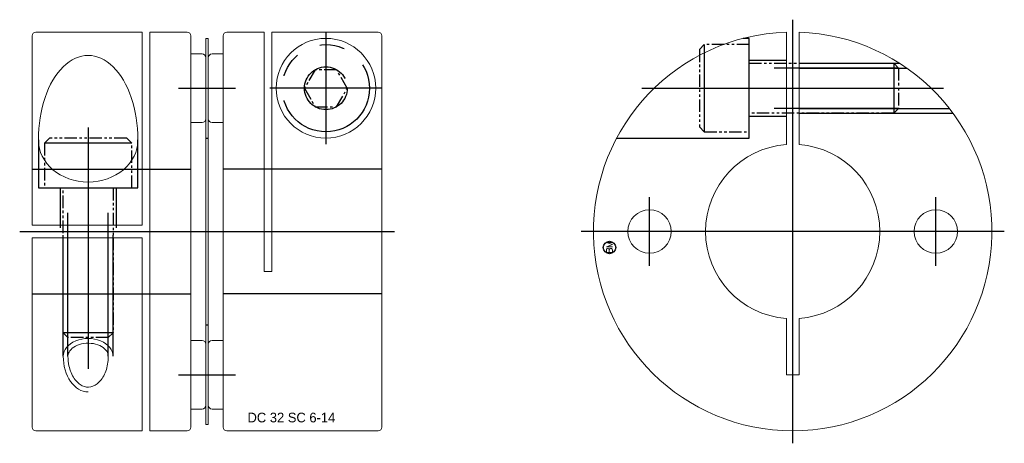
# Model space of a CAD drawing. Extents: x -13.8 to 65.3, y -17 to 17.
import ezdxf
from ezdxf.enums import TextEntityAlignment as Align

# ---------------------------------------------------------------- set-up
doc = ezdxf.new("R2010")
doc.units = 0
doc.header["$LTSCALE"] = 8
for name, pattern in [('CENTER', [50.8, 31.75, -6.35, 6.35, -6.35]), ('HIDDEN', [9.525, 6.35, -3.175]), ('PHANTOM', [2.5, 1.25, -0.25, 0.25, -0.25, 0.25, -0.25])]:
    doc.linetypes.add(name, pattern=pattern)
doc.layers.get('0').update_dxf_attribs({"linetype": 'CONTINUOUS', "lineweight": 18})
for name, color, linetype in [('BOM', 6, 'CONTINUOUS'), ('CENTER', 1, 'CENTER'), ('HIDDEN', 2, 'HIDDEN'), ('PHANTOM', 6, 'PHANTOM')]:
    doc.layers.add(name, color=color, linetype=linetype)
doc.layers.add('THIN', color=3, linetype='CONTINUOUS', lineweight=5)
doc.styles.add('ADESK1', font='romans')

# ---------------------------------------------------------------- blocks, each defined once
blk = doc.blocks.new('MCLBM2')
blk.add_circle((0, 0), 0.5)
at = {"style": 'ADESK1'}
blk.add_text('BM', height=0.5, dxfattribs=at).set_placement((0, 0), align=Align.MIDDLE)
at = {"style": 'ADESK1', "flags": 1}
for tag, p in [('NAME', (0, -1)), ('ENAME', (0, -2)), ('SPEC', (0, -3)), ('MATERIAL', (0, -4)), ('QTY', (0, -5)), ('WEIGHT', (0, -6)), ('PRICE', (0, -7)), ('REMARK', (0, -8)), ('USER1', (0, -9)), ('USER2', (0, -10)), ('USER3', (0, -11)), ('USER4', (0, -12)), ('USER5', (0, -13)), ('USER6', (0, -14))]:
    blk.add_attdef(tag, p, '', height=0.5, dxfattribs=at)

msp = doc.modelspace()

# ---------------------------------------------------------------- linework, layer by layer
for p, q in [((-12.45, 16), (-3.9, 16)), ((-3.9, 16), (-3.9, 0.51)), ((-3.3, 16), (-3.3, -16)), ((-0.3, 16), (-3.3, 16)), ((5.9, 16), (2.9, 16)), ((5.9, -3.2), (5.9, 16)), ((15.05, 16), (6.5, 16)), ((6.5, 16), (6.5, -3.2)), ((47.84, 15.992), (47.84, 6.981)), ((48.86, 6.981), (48.86, 15.992)), ((-12.75, 15.7), (-12.75, 0.51)), ((0, 15.7), (0, -15.7)), ((1.2, 15.5), (1.4, 15.5)), ((1.2, -15.5), (1.2, 15.5)), ((1.4, 15.5), (1.4, -15.5)), ((2.6, 15.7), (2.6, -15.7)), ((15.35, -15.7), (15.35, 15.7)), ((0, 14.25), (0.9, 14.25)), ((0, 8.75), (0, 14.25)), ((1.2, 13.95), (1.2, 9.05)), ((0.9, 8.75), (0, 8.75)), ((-12.75, 0.51), (-3.9, 0.51)), ((-12.75, -0.51), (-3.9, -0.51)), ((-12.75, -15.7), (-12.75, -0.51)), ((-3.9, -16), (-3.9, -0.51)), ((6.5, -3.2), (5.9, -3.2)), ((1.4, -13.95), (1.4, -9.05)), ((1.7, -8.75), (2.6, -8.75)), ((2.6, -8.75), (2.6, -14.25)), ((2.6, -14.25), (1.7, -14.25)), ((1.4, -15.5), (1.2, -15.5)), ((-12.45, -16), (-3.9, -16)), ((-0.3, -16), (-3.3, -16)), ((2.9, -16), (15.05, -16))]:
    msp.add_line(p, q)
at = {"extrusion": (1.22461e-16, -2.99932e-32, -1)}
for p, q in [((2.6, 14.25), (1.7, 14.25)), ((2.6, 8.75), (2.6, 14.25)), ((1.4, 13.95), (1.4, 9.05)), ((1.7, 8.75), (2.6, 8.75))]:
    msp.add_line(p, q, dxfattribs=at)
at = {"extrusion": (-2.99932e-32, -1.22461e-16, -1)}
for p, q in [((0.9, -8.75), (0, -8.75)), ((0, -8.75), (0, -14.25)), ((1.2, -13.95), (1.2, -9.05)), ((0, -14.25), (0.9, -14.25))]:
    msp.add_line(p, q, dxfattribs=at)
msp.add_lwpolyline([(47.84, -6.981), (47.84, -11.5), (48.86, -11.5), (48.86, -6.981)])
for centre, radius in [((10.85, 11.5), 4), ((36.85, 0), 1.75), ((59.85, 0), 1.75)]:
    msp.add_circle(centre, radius)
for centre, radius, start, end in [((-12.45, 15.7), 0.3, 90, 180), ((-0.3, 15.7), 0.3, 0, 90), ((2.9, 15.7), 0.3, 90, 180), ((15.05, 15.7), 0.3, 0, 90), ((48.35, 0), 16, 91.82661, 88.17339), ((0.9, 13.95), 0.3, 0, 90), ((0.9, 9.05), 0.3, 270, 0), ((48.35, 0), 7, 94.17811, 265.82189), ((48.35, 0), 7, 274.17811, 85.82189), ((1.7, -9.05), 0.3, 90, 180), ((1.7, -13.95), 0.3, 180, 270), ((-12.45, -15.7), 0.3, 180, 270), ((-0.3, -15.7), 0.3, 270, 0), ((2.9, -15.7), 0.3, 180, 270), ((15.05, -15.7), 0.3, 270, 0)]:
    msp.add_arc(centre, radius, start, end)
at = {"extrusion": (1.22461e-16, -2.99932e-32, -1)}
for centre, start, end in [((-1.7, 13.95), 0, 90), ((-1.7, 9.05), 270, 0)]:
    msp.add_arc(centre, 0.3, start, end, dxfattribs=at)
at = {"extrusion": (-2.99932e-32, -1.22461e-16, -1)}
for centre, start, end in [((-0.9, -9.05), 90, 180), ((-0.9, -13.95), 180, 270)]:
    msp.add_arc(centre, 0.3, start, end, dxfattribs=at)
at = {"ltscale": 0.1}
for major_axis, ratio, start_param, end_param in [((0, 6.776), 0.59028, 4.712389, 7.853982), ((4, 0), 0.847056, 3.141593, 6.283185)]:
    msp.add_ellipse((-8.25, 7.357), major_axis=major_axis, ratio=ratio, start_param=start_param, end_param=end_param, dxfattribs=at)
for points, knots in [([(-6.629, -10.017), (-6.629, -9.884), (-6.669, -9.749), (-6.848, -9.48), (-6.989, -9.347), (-7.359, -9.13), (-7.587, -9.047), (-8.079, -8.959), (-8.341, -8.955), (-8.839, -9.026), (-9.073, -9.102), (-9.461, -9.308), (-9.612, -9.438), (-9.812, -9.707), (-9.861, -9.843), (-9.871, -9.989), (-9.871, -10.003), (-9.871, -10.017)], [0, 0, 0, 0, 0.442228, 0.442228, 0.884456, 0.884456, 1.326684, 1.326684, 1.768912, 1.768912, 2.21114, 2.21114, 2.653368, 2.653368, 3.095595, 3.095595, 3.141593, 3.141593, 3.141593, 3.141593]), ([(-9.871, -10.017), (-9.871, -10.275), (-9.844, -10.534), (-9.707, -11.166), (-9.559, -11.519), (-9.182, -12.073), (-8.956, -12.271), (-8.498, -12.493), (-8.268, -12.522), (-7.808, -12.425), (-7.574, -12.296), (-7.149, -11.864), (-6.962, -11.563), (-6.703, -10.852), (-6.631, -10.446), (-6.629, -10.03), (-6.629, -10.024), (-6.629, -10.017)], [1.570796, 1.570796, 1.570796, 1.570796, 1.869927, 1.869927, 2.342335, 2.342335, 2.814744, 2.814744, 3.287152, 3.287152, 3.759561, 3.759561, 4.23197, 4.23197, 4.704378, 4.704378, 4.712389, 4.712389, 4.712389, 4.712389])]:
    msp.add_open_spline(points, degree=3, knots=knots, dxfattribs=at)
at = {"layer": 'CENTER'}
for p, q in [((48.35, -17), (48.35, 17)), ((10.85, 16), (10.85, 7)), ((-1, 11.5), (3.6, 11.5)), ((15.35, 11.5), (6.35, 11.5)), ((36.226, 11.5), (60.474, 11.5)), ((-8.25, 8.357), (-8.25, -11.017)), ((36.85, -2.75), (36.85, 2.75)), ((59.85, -2.75), (59.85, 2.75)), ((-13.75, 0), (16.35, 0)), ((65.35, 0), (31.35, 0)), ((39.6, 0), (34.1, 0)), ((62.6, 0), (57.1, 0))]:
    msp.add_line(p, q, dxfattribs=at)
at = {"layer": 'CENTER', "extrusion": (-2.99932e-32, -1.22461e-16, -1)}
msp.add_line((-1, -11.5), (3.6, -11.5), dxfattribs=at)
at = {"layer": 'HIDDEN'}
for p, q in [((44.85, 13.75), (47.84, 13.75)), ((48.86, 13.5), (56.938, 13.5)), ((48.86, 13.121), (57.506, 13.121)), ((48.86, 9.879), (60.936, 9.879)), ((48.86, 9.5), (61.224, 9.5)), ((44.85, 9.25), (47.84, 9.25)), ((-12.25, 7.357), (-12.25, 3.5)), ((-4.25, 3.5), (-4.25, 7.357)), ((1.2, 7.5), (1.4, 7.5)), ((-12.75, 5), (0, 5)), ((15.35, 5), (2.6, 5)), ((-12.25, 3.5), (-4.25, 3.5)), ((-10.5, 3.5), (-10.5, 0.3)), ((-6, 3.5), (-6, 0.3)), ((-10.25, -10.017), (-10.25, -0.3)), ((-9.871, -10.017), (-9.871, -0.3)), ((-6.629, -10.017), (-6.629, -0.3)), ((-6.25, -10.017), (-6.25, -0.3))]:
    msp.add_line(p, q, dxfattribs=at)
at = {"layer": 'HIDDEN', "extrusion": (-2.99932e-32, -1.22461e-16, -1)}
for p, q in [((-12.75, -5), (0, -5)), ((15.35, -5), (2.6, -5)), ((1.2, -7.5), (1.4, -7.5))]:
    msp.add_line(p, q, dxfattribs=at)
at = {"layer": 'HIDDEN'}
msp.add_lwpolyline([(34.217, 7.5), (44.85, 7.5), (44.85, 15.5), (44.381, 15.5)], dxfattribs=at)
at = {"layer": 'PHANTOM'}
for p, q in [((41.25, 15), (41.25, 8)), ((56.471, 13.5), (56.471, 9.5)), ((56.85, 13.121), (44.85, 13.121)), ((56.85, 9.879), (44.85, 9.879)), ((-4.75, 7.1), (-11.75, 7.1)), ((-9.871, -8.5), (-9.871, 3.5)), ((-6.629, -8.5), (-6.629, 3.5)), ((-6.25, -8.121), (-10.25, -8.121))]:
    msp.add_line(p, q, dxfattribs=at)
at = {"layer": 'PHANTOM', "ltscale": 0.1}
for points in [[(44.85, 15), (41.25, 15), (40.85, 14.6), (40.85, 8.4), (41.25, 8), (44.85, 8)], [(12.57, 11.5), (11.71, 12.99), (9.99, 12.99), (9.13, 11.5), (9.99, 10.01), (11.71, 10.01)], [(-4.75, 3.5), (-4.75, 7.1), (-5.15, 7.5), (-11.35, 7.5), (-11.75, 7.1), (-11.75, 3.5)]]:
    msp.add_lwpolyline(points, close=True, dxfattribs=at)
for points in [[(44.85, 13.5), (56.471, 13.5), (56.85, 13.121), (56.85, 9.879), (56.471, 9.5), (44.85, 9.5)], [(-6.25, 3.5), (-6.25, -8.121), (-6.629, -8.5), (-9.871, -8.5), (-10.25, -8.121), (-10.25, 3.5)]]:
    msp.add_lwpolyline(points, dxfattribs=at)
at = {"layer": 'PHANTOM'}
for radius in [3.5, 1.72]:
    msp.add_circle((10.85, 11.5), radius, dxfattribs=at)
at = {"layer": 'THIN', "ltscale": 0.1}
for major_axis, ratio, start_param in [((2, 0), 0.714435, 0), ((0, 2.858), 0.699854, 1.570796)]:
    msp.add_ellipse((-8.25, -10.017), major_axis=major_axis, ratio=ratio, start_param=start_param, end_param=3.141593, dxfattribs=at)

# ---------------------------------------------------------------- block references
at = {"layer": 'BOM', "rotation": 90}
msp.add_blockref('MCLBM2', (33.63, -1.28), dxfattribs=at)

# ---------------------------------------------------------------- texts
at = {"ltscale": 0.6, "insert": (4.553, -14.544), "char_height": 0.7776, "attachment_point": 1}
msp.add_mtext('DC 32 SC 6-14', dxfattribs=at)

doc.saveas('drawing.dxf')
